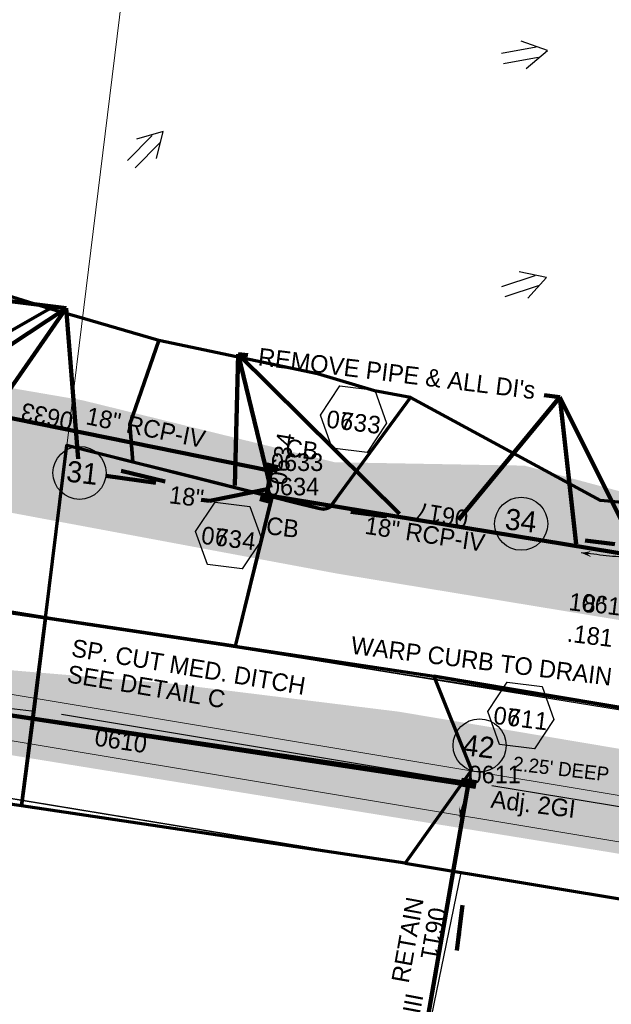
# Model space of a CAD drawing. Extents: x 1160024 to 2574774, y 200346 to 1150377.
# Tile 65 of 118: x 2484842 to 2485010, y 365574 to 365854. Entities that reach past the tile are written whole.
import ezdxf
from ezdxf.enums import TextEntityAlignment as Align

# ---------------------------------------------------------------- set-up
doc = ezdxf.new("R2010")
doc.units = 0
doc.header["$MEASUREMENT"] = 0
doc.linetypes.add('DGN Style 2', pattern=[29.296317, 17.57779, -11.718527])
for name, color, linetype, lineweight in [('Exist Earthen Structure Ditch Cogo Point CELL', 5, 'Continuous', 13), ('Exist Plan Preparation Drainage Arrows Symbol CELL', 5, 'Continuous', 30), ('Exist Plan Preparation Drainage Notes Label', 31, 'Continuous', 30), ('Exist Plan Preparation Watershed Blue', 5, 'Continuous', 30), ('Prop Drainage Structure Box Number Symbol CELL', 9, 'Continuous', 30), ('Prop Drainage Structure Catch Basin Grate 840 03E CELL', 7, 'Continuous', 30), ('Prop Drainage Structure Catch Basin Grate 840 03F Label', 9, 'Continuous', 30), ('Prop Drainage Structure Catch Basin Grate 840 03G CELL', 7, 'Continuous', 30), ('Prop Drainage Structure Catch Basin Grate 840 03G Label', 9, 'Continuous', 30), ('Prop Drainage Structure Drop Inlet Grate 2 Adjust CELL', 7, 'Continuous', 30), ('Prop Drainage Structure Drop Inlet Grate 2 Adjust Label', 9, 'Continuous', 30), ('Prop Drainage Structure Pipe RCP 15in Class III', 9, 'Continuous', 211), ('Prop Drainage Structure Pipe RCP 18in Class III Label', 9, 'Continuous', 30), ('Prop Drainage Structure Pipe RCP 18in Class IV', 9, 'Continuous', 211), ('Prop Drainage Structure Pipe Removal Label', 9, 'Continuous', 30), ('Prop Drainage Structure Plot Symbol 20 Scale', 9, 'DGN Style 2', 13), ('Prop Drainage Structure Plot Symbol 50 Scale', 9, 'DGN Style 2', 13), ('Prop Earthen Structure Ditch Flow Line', 6, 'Rdy Ditch Special Prp', 30), ('Prop Plan Preparation Watershed Pre Construction', 131, 'Continuous', 30), ('Prop Vertical Profile Ditch Grade Median Label', 5, 'Continuous', 40)]:
    doc.layers.add(name, color=color, linetype=linetype, lineweight=lineweight)
for name, color, linetype, lineweight, plot in [('Scratch_Level_5', 6, 'Continuous', 0, False), ('Scratch_Level_6', 30, 'Continuous', 0, False), ('Scratch_Level_7', 9, 'Continuous', 0, False), ('Scratch_Level_8', 171, 'Continuous', 0, False), ('Scratch_Level_9', 9, 'Continuous', 0, False)]:
    doc.layers.add(name, color=color, linetype=linetype, lineweight=lineweight, plot=plot)
doc.styles.add('Style-font000', font='font000.shx')
doc.styles.add('Style-font001', font='font001.shx')
doc.styles.add('Style-font041', font='font041.shx')
doc.styles.add('Style-GEOMETRICFUTURA_211_M_L', font='GEOMETRICFUTURA_211_M_L.shx')
doc.linetypes.add('Rdy Ditch Special Prp', pattern='A,0.55,-0.2,[22,dgnlstyle-RdylsE.shx,S=0.001111,R=0,X=0,Y=0],-0.2,0.55', length=1.5)
doc.dimstyles.new('erosion_control', dxfattribs={"dimtxt": 4.99999, "dimasz": 9.99998, "dimexe": 2.499995, "dimexo": 2.499995, "dimgap": 2.499995, "dimtad": 0, "dimtih": 1, "dimtoh": 1, "dimzin": 3, "dimdsep": 46, "dimtxsty": 'Style-GEOMETRICFUTURA_211_M_L', "dimcen": 0.09, "dimaunit": 1, "dimadec": 4, "dimazin": 3, "dimtfac": 1, "dimtofl": 0, "dimtmove": 0, "dimatfit": 1, "dimfxl": 1, "dimtzin": 3, "dimlwd": 106, "dimarcsym": 0})

# ---------------------------------------------------------------- blocks, each defined once
blk = doc.blocks.new('*U74')
at = {"layer": 'Exist Earthen Structure Ditch Cogo Point CELL', "lineweight": 30}
blk.add_circle((-2.02, 0), 1.993, dxfattribs=at)
blk.add_open_spline([(-0.139, -0.659), (0.522, -0.972), (1.251, -1.003), (1.947, -1.171), (2.635, -1.338), (3.317, -1.545), (4.014, -1.669)], degree=3, knots=[0, 0, 0, 0, 0.5025, 0.5025, 0.5025, 1, 1, 1, 1], dxfattribs=at)
blk.add_solid([(4.014, -1.669), (3.192, -1.207), (3.124, -1.722), (3.522, -1.565)], dxfattribs=at)
blk = doc.blocks.new('EXIST PLAN PREPARATION DRAINAGE ARROWS SYMBOL_85')
at = {"layer": 'Exist Plan Preparation Drainage Arrows Symbol CELL'}
for p, q in [((-3.87, 1.5), (6.13, 1.5)), ((-3.87, -1.5), (6.13, -1.5))]:
    blk.add_line(p, q, dxfattribs=at)
at = {"layer": 'Exist Plan Preparation Drainage Arrows Symbol CELL', "flags": 128}
blk.add_lwpolyline([(0, 3.97), (-6.87, 0), (0, -3.97)], dxfattribs=at)
blk = doc.blocks.new('EXIST PLAN PREPARATION DRAINAGE ARROWS SYMBOL_91')
at = {"layer": 'Exist Plan Preparation Drainage Arrows Symbol CELL'}
for p, q in [((-3.87, 1.5), (6.13, 1.5)), ((-3.87, -1.5), (6.13, -1.5))]:
    blk.add_line(p, q, dxfattribs=at)
at = {"layer": 'Exist Plan Preparation Drainage Arrows Symbol CELL', "flags": 128}
blk.add_lwpolyline([(0, 3.97), (-6.87, 0), (0, -3.97)], dxfattribs=at)
blk = doc.blocks.new('EXIST PLAN PREPARATION DRAINAGE ARROWS SYMBOL_92')
at = {"layer": 'Exist Plan Preparation Drainage Arrows Symbol CELL'}
for p, q in [((-3.87, 1.5), (6.13, 1.5)), ((-3.87, -1.5), (6.13, -1.5))]:
    blk.add_line(p, q, dxfattribs=at)
at = {"layer": 'Exist Plan Preparation Drainage Arrows Symbol CELL', "flags": 128}
blk.add_lwpolyline([(0, 3.97), (-6.87, 0), (0, -3.97)], dxfattribs=at)
blk = doc.blocks.new('PROP DRAINAGE STRUCTURE BOX NUMBER SYMBOL_158')
at = {"layer": 'Scratch_Level_7', "flags": 128}
blk.add_lwpolyline([(-5, 8.94), (5, 8.94), (9.47, 0), (5, -8.94), (-5, -8.94), (-9.47, 0), (-5, 8.94)], dxfattribs=at)
at = {"layer": 'Scratch_Level_7', "insert": (0.18, -0.83), "char_height": 5, "attachment_point": 5, "line_spacing_factor": 0.6, "style": 'Style-GEOMETRICFUTURA_211_M_L'}
blk.add_mtext('\\T1.056;0611', dxfattribs=at)
blk = doc.blocks.new('PROP DRAINAGE STRUCTURE BOX NUMBER SYMBOL_161')
at = {"layer": 'Scratch_Level_7', "flags": 128}
blk.add_lwpolyline([(-5, 8.94), (5, 8.94), (9.47, 0), (5, -8.94), (-5, -8.94), (-9.47, 0), (-5, 8.94)], dxfattribs=at)
at = {"layer": 'Scratch_Level_7', "insert": (0.14, -0.83), "char_height": 5, "attachment_point": 5, "line_spacing_factor": 0.6, "style": 'Style-GEOMETRICFUTURA_211_M_L'}
blk.add_mtext('\\T1.051;0634', dxfattribs=at)
blk = doc.blocks.new('PROP DRAINAGE STRUCTURE BOX NUMBER SYMBOL_162')
at = {"layer": 'Scratch_Level_7', "flags": 128}
blk.add_lwpolyline([(-5, 8.94), (5, 8.94), (9.47, 0), (5, -8.94), (-5, -8.94), (-9.47, 0), (-5, 8.94)], dxfattribs=at)
at = {"layer": 'Scratch_Level_7', "insert": (0.25, -0.83), "char_height": 5, "attachment_point": 5, "line_spacing_factor": 0.6, "style": 'Style-GEOMETRICFUTURA_211_M_L'}
blk.add_mtext('\\T1.051;0633', dxfattribs=at)
blk = doc.blocks.new('PROP DRAINAGE STRUCTURE BOX NUMBER SYMBOL_261')
at = {"layer": 'Prop Drainage Structure Box Number Symbol CELL', "flags": 128}
blk.add_lwpolyline([(-5, 8.94), (5, 8.94), (9.47, 0), (5, -8.94), (-5, -8.94), (-9.47, 0), (-5, 8.94)], dxfattribs=at)
at = {"layer": 'Prop Drainage Structure Box Number Symbol CELL', "insert": (0.14, -0.83), "char_height": 5, "attachment_point": 5, "line_spacing_factor": 0.6, "style": 'Style-GEOMETRICFUTURA_211_M_L'}
blk.add_mtext('\\T1.051;0734', dxfattribs=at)
blk = doc.blocks.new('PROP DRAINAGE STRUCTURE BOX NUMBER SYMBOL_262')
at = {"layer": 'Prop Drainage Structure Box Number Symbol CELL', "flags": 128}
blk.add_lwpolyline([(-5, 8.94), (5, 8.94), (9.47, 0), (5, -8.94), (-5, -8.94), (-9.47, 0), (-5, 8.94)], dxfattribs=at)
at = {"layer": 'Prop Drainage Structure Box Number Symbol CELL', "insert": (0.25, -0.83), "char_height": 5, "attachment_point": 5, "line_spacing_factor": 0.6, "style": 'Style-GEOMETRICFUTURA_211_M_L'}
blk.add_mtext('\\T1.051;0733', dxfattribs=at)
blk = doc.blocks.new('PROP DRAINAGE STRUCTURE BOX NUMBER SYMBOL_263')
at = {"layer": 'Prop Drainage Structure Box Number Symbol CELL', "flags": 128}
blk.add_lwpolyline([(-5, 8.94), (5, 8.94), (9.47, 0), (5, -8.94), (-5, -8.94), (-9.47, 0), (-5, 8.94)], dxfattribs=at)
at = {"layer": 'Prop Drainage Structure Box Number Symbol CELL', "insert": (0.18, -0.83), "char_height": 5, "attachment_point": 5, "line_spacing_factor": 0.6, "style": 'Style-GEOMETRICFUTURA_211_M_L'}
blk.add_mtext('\\T1.056;0711', dxfattribs=at)
blk = doc.blocks.new('PROP DRAINAGE STRUCTURE DROP INLET GRATE 2 ADJUST_2')
at = {"layer": 'Prop Drainage Structure Drop Inlet Grate 2 Adjust CELL', "flags": 128}
for points in [[(-2, 1.17), (2, 1.17), (2, -1.17), (-2, -1.17), (-2, 1.17)], [(-1.94, 1.1), (1.94, 1.1), (1.94, -1.1), (-1.94, -1.1), (-1.94, 1.1)], [(-1.93, 1.09), (-0.01, 1.09), (-0.01, -1.09), (-1.93, -1.09), (-1.93, 1.09)], [(-1.76, 0.91), (-1.58, 0.91), (-1.58, -0.91), (-1.76, -0.91), (-1.76, 0.91)], [(-1.46, 0.91), (-1.29, 0.91), (-1.29, -0.91), (-1.46, -0.91), (-1.46, 0.91)], [(-1.17, 0.91), (-0.99, 0.91), (-0.99, -0.91), (-1.17, -0.91), (-1.17, 0.91)], [(-0.87, 0.91), (-0.69, 0.91), (-0.69, -0.91), (-0.87, -0.91), (-0.87, 0.91)], [(-0.57, 0.91), (-0.4, 0.91), (-0.4, -0.91), (-0.57, -0.91), (-0.57, 0.91)], [(-0.28, 0.91), (-0.1, 0.91), (-0.1, -0.91), (-0.28, -0.91), (-0.28, 0.91)], [(0.01, 1.09), (1.93, 1.09), (1.93, -1.09), (0.01, -1.09), (0.01, 1.09)], [(0.1, 0.91), (0.28, 0.91), (0.28, -0.91), (0.1, -0.91), (0.1, 0.91)], [(0.4, 0.91), (0.57, 0.91), (0.57, -0.91), (0.4, -0.91), (0.4, 0.91)], [(0.69, 0.91), (0.87, 0.91), (0.87, -0.91), (0.69, -0.91), (0.69, 0.91)], [(0.99, 0.91), (1.17, 0.91), (1.17, -0.91), (0.99, -0.91), (0.99, 0.91)], [(1.29, 0.91), (1.46, 0.91), (1.46, -0.91), (1.29, -0.91), (1.29, 0.91)], [(1.58, 0.91), (1.76, 0.91), (1.76, -0.91), (1.58, -0.91), (1.58, 0.91)]]:
    blk.add_lwpolyline(points, dxfattribs=at)
at = {"layer": 'Prop Drainage Structure Plot Symbol 20 Scale', "extrusion": (0, 0, -1)}
blk.add_solid([(2, 2), (-2, 2), (2, -2), (-2, -2)], dxfattribs=at)
at = {"layer": 'Prop Drainage Structure Plot Symbol 50 Scale', "extrusion": (0, 0, -1)}
blk.add_solid([(3.5, 3.5), (-3.5, 3.5), (3.5, -3.5), (-3.5, -3.5)], dxfattribs=at)
blk = doc.blocks.new('PROP DRAINAGE STRUCTURE CATCH BASIN GRATE 840 03E_8')
at = {"layer": 'Prop Drainage Structure Catch Basin Grate 840 03E CELL', "color": 7, "linetype": 'Continuous', "lineweight": 13}
blk.add_line((1.5, 0), (-1.5, 0), dxfattribs=at)
at = {"layer": 'Prop Drainage Structure Catch Basin Grate 840 03E CELL', "flags": 128}
for points in [[(1.5, 0), (-1.5, 0), (-1.5, 2), (1.5, 2), (1.5, -0.5), (-1.5, -0.5), (-1.5, 0)], [(-1.49, 0.01), (-1.49, 1.99), (1.49, 1.99), (1.49, 0.01), (-1.49, 0.01)]]:
    blk.add_lwpolyline(points, dxfattribs=at)
for points in [[(-1.3, 1.8, -1), (-1.18, 1.8), (-1.18, 1.04), (-1.3, 1.04), (-1.3, 1.8)], [(-1.3, 0.2, 1), (-1.18, 0.2), (-1.18, 0.96), (-1.3, 0.96), (-1.3, 0.2)], [(-1.12, 1.8, -1), (-1, 1.8), (-1, 1.04), (-1.12, 1.04), (-1.12, 1.8)], [(-1.12, 0.2, 1), (-1, 0.2), (-1, 0.96), (-1.12, 0.96), (-1.12, 0.2)], [(-0.95, 1.8, -1), (-0.82, 1.8), (-0.82, 1.04), (-0.95, 1.04), (-0.95, 1.8)], [(-0.95, 0.2, 1), (-0.82, 0.2), (-0.82, 0.96), (-0.95, 0.96), (-0.95, 0.2)], [(-0.77, 1.8, -1), (-0.65, 1.8), (-0.65, 1.04), (-0.77, 1.04), (-0.77, 1.8)], [(-0.77, 0.2, 1), (-0.65, 0.2), (-0.65, 0.96), (-0.77, 0.96), (-0.77, 0.2)], [(-0.59, 1.8, -1), (-0.47, 1.8), (-0.47, 1.04), (-0.59, 1.04), (-0.59, 1.8)], [(-0.59, 0.2, 1), (-0.47, 0.2), (-0.47, 0.96), (-0.59, 0.96), (-0.59, 0.2)], [(-0.42, 1.8, -1), (-0.29, 1.8), (-0.29, 1.04), (-0.42, 1.04), (-0.42, 1.8)], [(-0.42, 0.2, 1), (-0.29, 0.2), (-0.29, 0.96), (-0.42, 0.96), (-0.42, 0.2)], [(-0.24, 1.8, -1), (-0.11, 1.8), (-0.11, 1.04), (-0.24, 1.04), (-0.24, 1.8)], [(-0.24, 0.2, 1), (-0.11, 0.2), (-0.11, 0.96), (-0.24, 0.96), (-0.24, 0.2)], [(-0.06, 1.8, -1), (0.06, 1.8), (0.06, 1.04), (-0.06, 1.04), (-0.06, 1.8)], [(-0.06, 0.2, 1), (0.06, 0.2), (0.06, 0.96), (-0.06, 0.96), (-0.06, 0.2)], [(0.11, 1.8, -1), (0.24, 1.8), (0.24, 1.04), (0.11, 1.04), (0.11, 1.8)], [(0.11, 0.2, 1), (0.24, 0.2), (0.24, 0.96), (0.11, 0.96), (0.11, 0.2)], [(0.29, 1.8, -1), (0.42, 1.8), (0.42, 1.04), (0.29, 1.04), (0.29, 1.8)], [(0.29, 0.2, 1), (0.42, 0.2), (0.42, 0.96), (0.29, 0.96), (0.29, 0.2)], [(0.47, 1.8, -1), (0.59, 1.8), (0.59, 1.04), (0.47, 1.04), (0.47, 1.8)], [(0.47, 0.2, 1), (0.59, 0.2), (0.59, 0.96), (0.47, 0.96), (0.47, 0.2)], [(0.65, 1.8, -1), (0.77, 1.8), (0.77, 1.04), (0.65, 1.04), (0.65, 1.8)], [(0.65, 0.2, 1), (0.77, 0.2), (0.77, 0.96), (0.65, 0.96), (0.65, 0.2)], [(0.82, 1.8, -1), (0.95, 1.8), (0.95, 1.04), (0.82, 1.04), (0.82, 1.8)], [(0.82, 0.2, 1), (0.95, 0.2), (0.95, 0.96), (0.82, 0.96), (0.82, 0.2)], [(1, 1.8, -1), (1.13, 1.8), (1.13, 1.04), (1, 1.04), (1, 1.8)], [(1, 0.2, 1), (1.13, 0.2), (1.13, 0.96), (1, 0.96), (1, 0.2)], [(1.18, 1.8, -1), (1.3, 1.8), (1.3, 1.04), (1.18, 1.04), (1.18, 1.8)], [(1.18, 0.2, 1), (1.3, 0.2), (1.3, 0.96), (1.18, 0.96), (1.18, 0.2)]]:
    blk.add_lwpolyline(points, format="xyb", dxfattribs=at)
at = {"layer": 'Prop Drainage Structure Plot Symbol 20 Scale', "extrusion": (0, 0, -1)}
blk.add_solid([(2, 2), (-2, 2), (2, -2), (-2, -2)], dxfattribs=at)
at = {"layer": 'Prop Drainage Structure Plot Symbol 50 Scale', "extrusion": (0, 0, -1)}
blk.add_solid([(3.5, 3.5), (-3.5, 3.5), (3.5, -3.5), (-3.5, -3.5)], dxfattribs=at)
blk = doc.blocks.new('PROP DRAINAGE STRUCTURE CATCH BASIN GRATE 840 03G_16')
at = {"layer": 'Prop Drainage Structure Catch Basin Grate 840 03G CELL', "flags": 128}
for points in [[(1.5, 0), (-1.5, 0), (-1.5, 2), (1.5, 2), (1.5, -0.5), (-1.5, -0.5), (-1.5, 0)], [(1.49, 0.01), (-1.49, 0.01), (-1.49, 1.99), (1.49, 1.99), (1.49, 0.01)], [(-1.36, 1.86), (1.36, 1.86), (1.36, 0.14), (-1.36, 0.14), (-1.36, 1.86)]]:
    blk.add_lwpolyline(points, dxfattribs=at)
for points in [[(-1.35, 1.62), (-1.12, 1.85, -1), (-1.03, 1.76), (-1.26, 1.53, -1), (-1.35, 1.62)], [(-1.26, 1.26, -1), (-1.35, 1.35), (-0.83, 1.85, -1), (-0.75, 1.76), (-1.26, 1.26)], [(-1.35, 1.07), (-0.55, 1.85, -1), (-0.46, 1.76), (-1.26, 0.98, -1), (-1.35, 1.07)], [(-1.26, 0.7, -1), (-1.35, 0.79), (-0.27, 1.85, -1), (-0.18, 1.76), (-1.26, 0.7)], [(-1.35, 0.52), (-0.06, 1.77), (-0.06, 1.59), (-1.26, 0.43, -1), (-1.35, 0.52)], [(-1.26, 0.15, -1), (-1.35, 0.24), (-0.06, 1.49), (-0.06, 1.32), (-1.26, 0.15)], [(-1.06, 0.24), (-0.06, 1.22), (-0.06, 1.04), (-0.97, 0.15, -1), (-1.06, 0.24)], [(-0.69, 0.15, -1), (-0.78, 0.24), (-0.06, 0.94), (-0.06, 0.76), (-0.69, 0.15)], [(-0.49, 0.24), (-0.06, 0.66), (-0.06, 0.49), (-0.41, 0.15, -1), (-0.49, 0.24)], [(-0.12, 0.15, -1), (-0.21, 0.24), (-0.06, 0.39), (-0.06, 0.21), (-0.12, 0.15)], [(0.06, 1.61), (0.3, 1.85, -1), (0.39, 1.76), (0.06, 1.44), (0.06, 1.61)], [(0.06, 1.34), (0.58, 1.85, -1), (0.67, 1.76), (0.06, 1.16), (0.06, 1.34)], [(0.06, 1.06), (0.87, 1.85, -1), (0.96, 1.76), (0.06, 0.89), (0.06, 1.06)], [(0.06, 0.78), (1.15, 1.85, -1), (1.24, 1.76), (0.06, 0.61), (0.06, 0.78)], [(0.06, 0.51), (1.26, 1.67, -1), (1.35, 1.58), (0.06, 0.33), (0.06, 0.51)], [(0.07, 0.24), (1.26, 1.4, -1), (1.35, 1.31), (0.16, 0.15), (0.07, 0.24)], [(0.36, 0.24), (1.26, 1.12, -1), (1.35, 1.03), (0.44, 0.15), (0.36, 0.24)], [(0.64, 0.24), (1.26, 0.84, -1), (1.35, 0.76), (0.73, 0.15), (0.64, 0.24)], [(0.92, 0.24), (1.26, 0.57, -1), (1.35, 0.48), (1.01, 0.15), (0.92, 0.24)], [(1.21, 0.24), (1.26, 0.29, -1), (1.35, 0.2), (1.29, 0.15, -1), (1.21, 0.24)]]:
    blk.add_lwpolyline(points, format="xyb", dxfattribs=at)
at = {"layer": 'Prop Drainage Structure Plot Symbol 20 Scale', "extrusion": (0, 0, -1)}
blk.add_solid([(2, 2.04), (-2, 2.04), (2, -1.96), (-2, -1.96)], dxfattribs=at)
at = {"layer": 'Prop Drainage Structure Plot Symbol 50 Scale', "extrusion": (0, 0, -1)}
blk.add_solid([(3.5, 3.54), (-3.5, 3.54), (3.5, -3.46), (-3.5, -3.46)], dxfattribs=at)

msp = doc.modelspace()

# ---------------------------------------------------------------- hatches: boundary and pattern name
at = {"layer": 'Scratch_Level_6'}
for points in [[(2485143.28, 365661.78), (2484931.82, 365696.58), (2484813.14, 365718.73), (2484722.71, 365739.88), (2484636.28, 365760.1), (2484598.24, 365767.57), (2484567.1, 365773.67), (2484543.46, 365793.5), (2484539.19, 365815.23), (2484524.29, 365891.2), (2484482.4, 366104.78), (2484441.85, 366286.95), (2484422.54, 366387.92), (2484426.82, 366392.27), (2484457.8, 366363.73), (2484479.95, 366281.93), (2484485.62, 366248.69), (2484488.19, 366206.08), (2484502.75, 366157.75), (2484514.02, 366146.28), (2484519.01, 366118.01), (2484515.51, 366102.82), (2484543.05, 365988.14), (2484549.82, 365945.33), (2484562.82, 365913.47), (2484577.8, 365834.18), (2484628.2, 365788.93), (2484645.96, 365782.52), (2484752.71, 365764.18), (2484859.46, 365745.84), (2484931.16, 365728.23), (2484985.17, 365727.26), (2485039.55, 365712.62), (2485112.94, 365692.85)], [(2485139.02, 365598.84), (2485106.17, 365601.58), (2485008.23, 365617.54), (2484758.75, 365657.99), (2484657.6, 365676.95), (2484604.11, 365686.46), (2484568.48, 365695.72), (2484552.76, 365702.86), (2484552.23, 365706.51), (2484555.11, 365711.36), (2484578.83, 365708.44), (2484701.69, 365688.77), (2484810.2, 365671.51), (2484884.6, 365665.29), (2484949.35, 365657.32), (2485100.78, 365631.86), (2485146.81, 365623.75)]]:
    msp.add_hatch(color=256, dxfattribs=at).paths.add_polyline_path(points)

# ---------------------------------------------------------------- linework, layer by layer
at = {"layer": 'Exist Plan Preparation Drainage Notes Label'}
for centre in [(2484858.61, 365725.2), (2484984.22, 365710.74), (2484972.39, 365647.73)]:
    msp.add_circle(centre, 7.54, dxfattribs=at)
msp.add_open_spline([(2484969.97, 365640.7), (2484969.46, 365638.58), (2484968.95, 365636.46), (2484968.43, 365634.34), (2484967.87, 365632.01), (2484967.31, 365629.69), (2484966.75, 365627.36)], degree=3, knots=[0, 0, 0, 0, 0.477038, 0.477038, 0.477038, 1, 1, 1, 1], dxfattribs=at)
msp.add_solid([(2485002.46, 365706), (2485007.27, 365704.15), (2485007.58, 365706.63)], dxfattribs=at)
at = {"layer": 'Exist Plan Preparation Drainage Notes Label', "extrusion": (0, 0, -1)}
msp.add_solid([(-2484966.75, 365627.36), (-2484968.31, 365630.13), (-2484966.58, 365630.37), (-2484967.11, 365629.02)], dxfattribs=at)
at = {"layer": 'Exist Plan Preparation Watershed Blue', "color": 5, "linetype": 'Continuous', "lineweight": 70, "flags": 128}
for points in [[(2484825.03, 365757.65), (2484849.41, 365771.42), (2484850.17, 365771.85), (2484797.97, 365788.16)], [(2484686.97, 365707.63), (2484848.95, 365684), (2484848.95, 365684), (2484854.99, 365733.11), (2484854.99, 365733.11), (2484873.78, 365728.39), (2484872.94, 365739.05), (2484881.19, 365762.81), (2484859.39, 365769.19), (2484850.17, 365771.85), (2484849.41, 365771.42), (2484825.03, 365757.65)]]:
    msp.add_lwpolyline(points, dxfattribs=at)
for points in [[(2484952.77, 365746.62), (2484942.52, 365748.51), (2484926.29, 365753.38), (2484905.1, 365757.81), (2484881.19, 365762.81), (2484872.94, 365739.05), (2484873.78, 365728.39), (2484888.79, 365724.62), (2484904.12, 365720.77), (2484921.37, 365716.44), (2484926.46, 365715.16), (2484927.99, 365714.91), (2484929.39, 365715.25), (2484930.51, 365716.09), (2484931.84, 365718.18), (2484929.89, 365715.53), (2484952.77, 365746.62)], [(2485038, 365654.1), (2485032.94, 365691.62), (2485034.18, 365692.8), (2485035.21, 365694.45), (2485035.7, 365695.88), (2485035.82, 365697.52), (2485035.89, 365699.31), (2485074.3, 365704.49), (2485048.95, 365718.88), (2485032.44, 365715), (2485006.78, 365717.35), (2484952.77, 365746.62), (2484929.89, 365715.53), (2484929.67, 365715.39), (2484929.07, 365715.11), (2484928.73, 365715.01), (2484928.03, 365714.91), (2484927.56, 365714.93), (2484927.18, 365714.98), (2484925.42, 365715.42), (2484913.36, 365718.45), (2484902.86, 365675.93), (2484959.41, 365667.45), (2485038, 365654.1)], [(2484854.99, 365733.11), (2484913.33, 365718.42), (2484912.7, 365716.42), (2484902.86, 365675.93), (2484848.95, 365684), (2484854.99, 365733.11)], [(2484848.95, 365684), (2484845.56, 365656.38), (2484842.09, 365630.51), (2484758.84, 365642.64), (2484628.71, 365661.59), (2484609.75, 365664.36), (2484600.36, 365683.46), (2484540.49, 365700.86), (2484572.61, 365718.88), (2484630.72, 365715.84), (2484707, 365704.71), (2484848.95, 365684)], [(2484842.09, 365630.51), (2484848.95, 365684), (2484959.41, 365667.45), (2484970.09, 365640.65), (2484951.26, 365614.21), (2484842.09, 365630.51)], [(2484959.41, 365667.45), (2484970.09, 365640.65), (2484951.26, 365614.21), (2485295.69, 365557), (2485304.59, 365610.56), (2485137.1, 365637.59), (2484959.41, 365667.45)]]:
    msp.add_lwpolyline(points, close=True, dxfattribs=at)
at = {"layer": 'Prop Drainage Structure Pipe RCP 15in Class III'}
msp.add_line((2484758.35, 365668.5), (2484969.9, 365636.43), dxfattribs=at)
at = {"layer": 'Prop Drainage Structure Pipe RCP 18in Class IV'}
for p, q in [((2484913.05, 365725.74), (2484799.31, 365748.91)), ((2484911.9, 365718.82), (2484913.05, 365725.74)), ((2485025.39, 365700.23), (2484911.9, 365718.82))]:
    msp.add_line(p, q, dxfattribs=at)
at = {"layer": 'Prop Earthen Structure Ditch Flow Line', "linetype": 'Rdy Ditch Special Prp', "ltscale": 23.814138}
for p, q in [((2484844.97, 365657.41), (2484762.42, 365667.55)), ((2484853.46, 365656.59), (2484962.67, 365638.45)), ((2485132.1, 365610.3), (2484975.86, 365636.26))]:
    msp.add_line(p, q, dxfattribs=at)
at = {"layer": 'Prop Plan Preparation Watershed Pre Construction', "color": 200, "flags": 128}
msp.add_lwpolyline([(2485038, 365654.1), (2484848.95, 365684), (2484701.39, 365711.04), (2484619.88, 365729.84), (2484517.46, 365753.45), (2484461.67, 365783.5), (2484456.65, 365798.88), (2484433.28, 365795.77), (2484369.93, 365805.74), (2484318.6, 365838.89), (2484305.03, 365839.42), (2484299.99, 365863.79), (2484294.67, 365867.06), (2484288.84, 365903.02), (2484292.78, 365908.01), (2484269.08, 366023.01), (2484280.7, 366066.49), (2484325.39, 366061), (2484334.48, 366066.75), (2484430.91, 366050.73), (2484373.24, 366376.65)], dxfattribs=at)
for points in [[(2484522.09, 365752.38), (2484699.32, 365711.52), (2484829.92, 365687.49), (2485136.12, 365637.75), (2485127.5, 365584.65), (2484967.08, 365611.59), (2484613.1, 365669.73), (2484511.95, 365691.79), (2484522.09, 365752.38)], [(2484953.1, 365543.84), (2484851.24, 365557.74), (2484726.44, 365576.13), (2484745.85, 365617.84), (2484760.12, 365645.58), (2484967.08, 365611.59), (2484953.1, 365543.84)]]:
    msp.add_lwpolyline(points, close=True, dxfattribs=at)
at = {"layer": 'Prop Vertical Profile Ditch Grade Median Label', "lineweight": 0}
msp.add_line((2484844.91, 365651.14), (2484881.53, 365948.8), dxfattribs=at)
at = {"layer": 'Scratch_Level_5'}
for p, q in [((2483768.94, 365840.01), (2487160.51, 365276.63)), ((2483766.81, 365827.18), (2487158.38, 365263.8))]:
    msp.add_line(p, q, dxfattribs=at)
at = {"layer": 'Scratch_Level_8', "lineweight": 120}
msp.add_line((2484757.54, 365668.32), (2484969.26, 365636.95), dxfattribs=at)
at = {"layer": 'Scratch_Level_9', "lineweight": 120}
msp.add_line((2484969.26, 365636.95), (2484956.81, 365565.26), dxfattribs=at)

# ---------------------------------------------------------------- block references
at = {"layer": 'Exist Earthen Structure Ditch Cogo Point CELL', "lineweight": 30, "xscale": 3.375000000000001, "yscale": 3.375000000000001, "zscale": 3.375000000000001, "rotation": 186.7095320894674}
msp.add_blockref('*U74', (2485015.4, 365698.44), dxfattribs=at)
at = {"layer": 'Exist Plan Preparation Drainage Arrows Symbol CELL'}
for name, p, rotation in [('EXIST PLAN PREPARATION DRAINAGE ARROWS SYMBOL_85', (2484984.96, 365844.07), 190.4932935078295), ('EXIST PLAN PREPARATION DRAINAGE ARROWS SYMBOL_92', (2484877.64, 365817.34), 225.9640470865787), ('EXIST PLAN PREPARATION DRAINAGE ARROWS SYMBOL_91', (2484984.91, 365778.61), 198.238559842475)]:
    msp.add_blockref(name, p, dxfattribs=dict(at, rotation=rotation))
at = {"layer": 'Prop Drainage Structure Box Number Symbol CELL', "rotation": 353.0022961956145}
for name, p in [('PROP DRAINAGE STRUCTURE BOX NUMBER SYMBOL_262', (2484936.53, 365740.46)), ('PROP DRAINAGE STRUCTURE BOX NUMBER SYMBOL_261', (2484901.04, 365707.41)), ('PROP DRAINAGE STRUCTURE BOX NUMBER SYMBOL_263', (2484984.13, 365656.22))]:
    msp.add_blockref(name, p, dxfattribs=at)
at = {"layer": 'Prop Drainage Structure Plot Symbol 20 Scale'}
for name, p, rotation in [('PROP DRAINAGE STRUCTURE CATCH BASIN GRATE 840 03E_8', (2484913.05, 365725.74), 345.9033510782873), ('PROP DRAINAGE STRUCTURE CATCH BASIN GRATE 840 03G_16', (2484911.9, 365718.82), 165.9033510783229), ('PROP DRAINAGE STRUCTURE DROP INLET GRATE 2 ADJUST_2', (2484969.26, 365636.95), 349.9999999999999)]:
    msp.add_blockref(name, p, dxfattribs=dict(at, rotation=rotation))
at = {"layer": 'Scratch_Level_7', "rotation": 353.0022961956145}
for name, p in [('PROP DRAINAGE STRUCTURE BOX NUMBER SYMBOL_162', (2484936.53, 365740.46)), ('PROP DRAINAGE STRUCTURE BOX NUMBER SYMBOL_161', (2484901.04, 365707.41)), ('PROP DRAINAGE STRUCTURE BOX NUMBER SYMBOL_158', (2484984.13, 365656.22))]:
    msp.add_blockref(name, p, dxfattribs=at)

# ---------------------------------------------------------------- texts
at = {"layer": 'Exist Plan Preparation Drainage Notes Label', "style": 'Style-font000'}
for s, p in [('31', (2484854.63, 365722.77)), ('34', (2484979.37, 365709.19)), ('42', (2484967.38, 365644.98))]:
    msp.add_text(s, height=6, rotation=353.3861, dxfattribs=at).set_placement(p)
at = {"layer": 'Exist Plan Preparation Drainage Notes Label', "style": 'Style-font001'}
msp.add_text("2.25' DEEP", height=4, rotation=353.3861, dxfattribs=at).set_placement((2484995.57, 365641.06), align=Align.MIDDLE_CENTER)
at = {"layer": 'Prop Drainage Structure Catch Basin Grate 840 03F Label', "style": 'Style-GEOMETRICFUTURA_211_M_L'}
msp.add_text('CB', height=5, rotation=353.0023, dxfattribs=at).set_placement((2484921.85, 365731.88), align=Align.MIDDLE_CENTER)
at = {"layer": 'Prop Drainage Structure Catch Basin Grate 840 03F Label', "insert": (2485008.18, 365687.39), "char_height": 5, "attachment_point": 6, "rotation": 353.0023, "line_spacing_factor": 1.127077, "style": 'Style-GEOMETRICFUTURA_211_M_L'}
msp.add_mtext('\\T1.060;18"', dxfattribs=at)
at = {"layer": 'Prop Drainage Structure Catch Basin Grate 840 03G Label', "style": 'Style-GEOMETRICFUTURA_211_M_L'}
msp.add_text('CB', height=5, rotation=353.0023, dxfattribs=at).set_placement((2484916.37, 365709.74), align=Align.MIDDLE_CENTER)
at = {"layer": 'Prop Drainage Structure Drop Inlet Grate 2 Adjust Label', "style": 'Style-GEOMETRICFUTURA_211_M_L'}
msp.add_text('Adj. 2GI', height=5, rotation=353.0023, dxfattribs=at).set_placement((2484987.66, 365631.04), align=Align.MIDDLE_CENTER)
at = {"layer": 'Prop Drainage Structure Pipe RCP 18in Class III Label', "style": 'Style-GEOMETRICFUTURA_211_M_L'}
for s, rotation, p in [('18" RCP-IV', 348.4898, (2484877.46, 365738.1)), ('18" RCP-IV ', 351.3863, (2484957.79, 365707.68))]:
    msp.add_text(s, height=5, rotation=rotation, dxfattribs=at).set_placement(p, align=Align.MIDDLE_CENTER)
at = {"layer": 'Prop Drainage Structure Pipe Removal Label', "style": 'Style-GEOMETRICFUTURA_211_M_L'}
msp.add_text('RETAIN', height=5, rotation=79.808, dxfattribs=at).set_placement((2484954.37, 365591.98), align=Align.CENTER)
at = {"layer": 'Prop Drainage Structure Pipe Removal Label', "char_height": 5, "rotation": 353.0023, "line_spacing_factor": 0.6, "style": 'Style-GEOMETRICFUTURA_211_M_L'}
for s, insert, attachment_point in [("REMOVE PIPE & ALL DI's", (2484909.5, 365758.26), 4), ('18"', (2484884.48, 365721.57), 1), ('WARP CURB TO DRAIN', (2485010, 365667.15), 6)]:
    msp.add_mtext(s, dxfattribs=dict(at, insert=insert, attachment_point=attachment_point))
at = {"layer": 'Prop Earthen Structure Ditch Flow Line', "linetype": 'Rdy Ditch Special Prp', "insert": (2484856.87, 365678.02), "char_height": 5, "attachment_point": 1, "rotation": 350.5686, "line_spacing_factor": 0.9, "style": 'Style-GEOMETRICFUTURA_211_M_L'}
msp.add_mtext('SP. CUT MED. DITCH\\PSEE DETAIL C', dxfattribs=at)
at = {"layer": 'Scratch_Level_5', "linetype": 'Continuous', "lineweight": 0, "style": 'Style-GEOMETRICFUTURA_211_M_L'}
msp.add_text('15" RCP-III ', height=5, rotation=79.2406, dxfattribs=at).set_placement((2484951.01, 365561.53), align=Align.MIDDLE_CENTER)
at = {"layer": 'Scratch_Level_6', "style": 'Style-GEOMETRICFUTURA_211_M_L'}
for s, p in [('0616', (2485001.79, 365690.93)), ('.181', (2484997.68, 365682.22))]:
    msp.add_text(s, height=5, rotation=353.0023, dxfattribs=at).set_placement(p, align=Align.TOP_LEFT)
at = {"layer": 'Scratch_Level_8', "linetype": 'Continuous', "lineweight": 30, "style": 'Style-font041'}
for s, rotation, p in [('0633', 168.4898, (2484856.18, 365737.33)), ('0634', 80.5745, (2484912.48, 365722.28)), ('0617', 170.6983, (2484968.65, 365709.52)), ('0610', 351.5723, (2484863.4, 365652.63)), ('0611', 260.1447, (2484963.04, 365601.1))]:
    msp.add_text(s, height=5, rotation=rotation, dxfattribs=at).set_placement(p, align=Align.TOP_LEFT)
at = {"layer": 'Scratch_Level_8', "linetype": 'Continuous', "style": 'Style-font041'}
for s, p in [('0633', (2484913.05, 365730.74)), ('0634', (2484911.9, 365723.82)), ('0611', (2484969.26, 365641.95))]:
    msp.add_text(s, height=5, dxfattribs=at).set_placement(p, align=Align.TOP_LEFT)

# ---------------------------------------------------------------- leaders
at = {"layer": 'Exist Plan Preparation Drainage Notes Label'}
for points, override in [([(2484880.3, 365722.41), (2484866.1, 365724.33)], {"dimtxt": 4, "dimasz": 4, "dimgap": 0, "dimtxsty": 'Style-font001', "dimlwd": 65534}), ([(2484870.44, 365725.77), (2484882.96, 365722.75)], {"dimtxt": 5, "dimasz": 5, "dimgap": 0, "dimlwd": 65534}), ([(2484935.74, 365714.09), (2484945.99, 365712.83)], {"dimtxt": 5, "dimasz": 5, "dimgap": 0, "dimlwd": 65534}), ([(2485002.46, 365706), (2485010.86, 365704.97)], {"dimtxt": 5, "dimasz": 5, "dimgap": 0, "dimlwd": 65534}), ([(2484965.96, 365589.37), (2484967.55, 365602.26)], {"dimtxt": 5, "dimasz": 5, "dimgap": 0, "dimlwd": 65534})]:
    msp.add_leader(points, dimstyle='erosion_control', override=override, dxfattribs=at)
at = {"layer": 'Prop Drainage Structure Pipe Removal Label'}
for points, override in [([(2484858.26, 365729.17), (2484854.86, 365772.05), (2484829.62, 365775.15)], {"dimtxt": 5, "dimasz": 5, "dimgap": 0, "dimlwd": 65534}), ([(2484806.39, 365740.04), (2484854.86, 365772.05)], {"dimtxt": 5, "dimasz": 5, "dimgap": 0, "dimlwd": 65534}), ([(2484829.23, 365735.27), (2484854.86, 365772.05)], {"dimtxt": 5, "dimasz": 5, "dimgap": 0, "dimlwd": 65534}), ([(2484902.75, 365721.62), (2484903.73, 365758.95)], {"dimtxt": 5, "dimasz": 5, "dimgap": 0, "dimlwd": 65534}), ([(2484949.64, 365713.55), (2484903.73, 365758.95)], {"dimtxt": 5, "dimasz": 5, "dimgap": 0, "dimlwd": 65534}), ([(2484912.94, 365721.01), (2484903.73, 365758.95), (2484906.48, 365758.63)], {"dimtxt": 5, "dimasz": 5, "dimgap": 3.037879, "dimlwd": 65534}), ([(2484966.39, 365711.84), (2484995.22, 365746.76), (2484990.74, 365747.31)], {"dimtxt": 5, "dimasz": 5, "dimgap": 0, "dimlwd": 65534}), ([(2484999.82, 365704.96), (2484995.22, 365746.76)], {"dimtxt": 5, "dimasz": 5, "dimgap": 0, "dimlwd": 65534}), ([(2485017.18, 365702.68), (2484995.22, 365746.76)], {"dimtxt": 5, "dimasz": 5, "dimgap": 0, "dimlwd": 65534}), ([(2484912.47, 365720.67), (2484895.71, 365717.23), (2484893.2, 365717.54)], {"dimtxt": 5, "dimasz": 5, "dimgap": 0, "dimlwd": 65534})]:
    msp.add_leader(points, dimstyle='erosion_control', override=override, dxfattribs=at)

doc.saveas('drawing.dxf')
